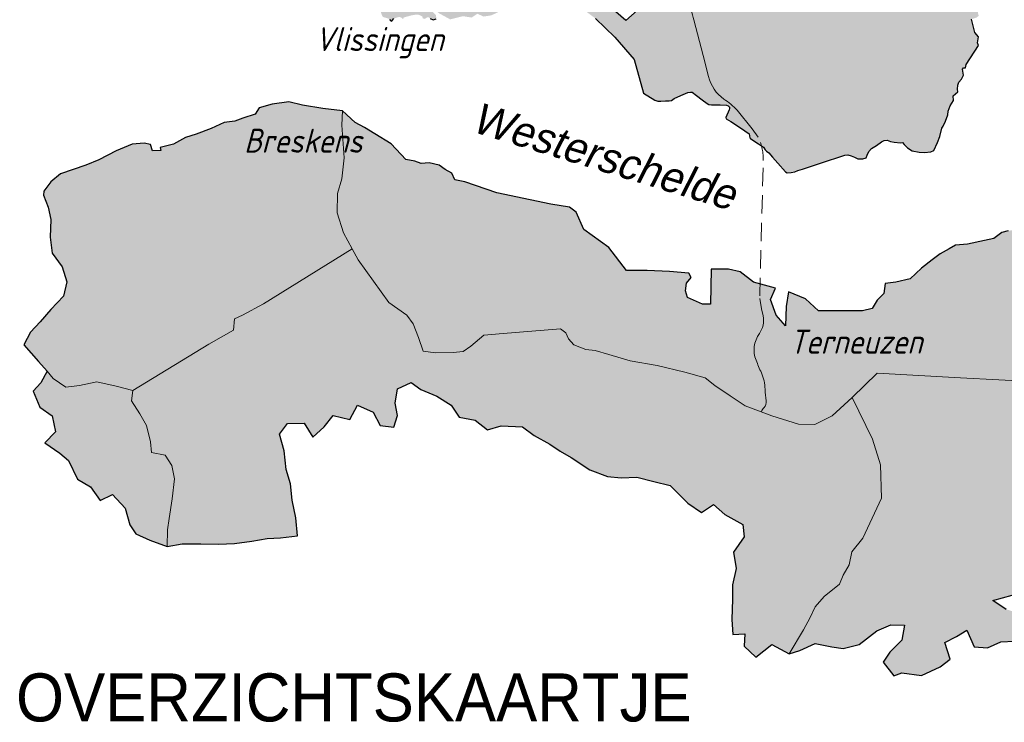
# Model space of a CAD drawing. Header units: metres. Extents: x 63663 to 67388, y 393975 to 407310.
# Tile 2 of 49: x 65756 to 65858, y 401158 to 401231. Entities that reach past the tile are written whole.
import ezdxf
from ezdxf.enums import TextEntityAlignment as Align

# ---------------------------------------------------------------- set-up
doc = ezdxf.new("R2010")
doc.units = ezdxf.units.M
doc.linetypes.add('DASHED', pattern=[19.05, 12.7, -6.35])
for name, color, linetype, lineweight in [('krtzld_omtrek', 6, 'Continuous', 25), ('krtzld_wegen', 1, 'Continuous', 15), ('sn-arcering_lgrijs', 9, 'Continuous', 20), ('Teksthoogte 5-0mm', 4, 'Continuous', 53), ('TL-2.5mm Tekst', 7, 'Continuous', 25), ('TL-3.5mm Tekst', 3, 'Continuous', 35), ('TL-5.0mm Tekst', 4, 'Continuous', 50)]:
    doc.layers.add(name, color=color, linetype=linetype, lineweight=lineweight)
doc.styles.add('plaatsnaam', font='isocp.shx', dxfattribs={"width": 0.96, "oblique": 20})
doc.styles.add('StagCAD', font='StagCAD.ttf')

# ---------------------------------------------------------------- blocks, each defined once
blk = doc.blocks.new('riviernaam')
at = {"layer": 'TL-5.0mm Tekst', "style": 'StagCAD', "oblique": 10}
blk.add_attdef('NAAM', (0, 0), '', height=4, dxfattribs=at)
blk = doc.blocks.new('TITEL')
at = {"layer": 'TL-2.5mm Tekst', "style": 'StagCAD', "width": 0.96}
blk.add_attdef('SCHAAL', (0, -5.89), '', height=2.5, dxfattribs=at)
at = {"layer": 'TL-5.0mm Tekst', "style": 'StagCAD', "width": 0.96}
blk.add_attdef('OMSCHRIJVING', (0, 0), '', height=5, dxfattribs=at)

msp = doc.modelspace()

# ---------------------------------------------------------------- hatches: boundary and pattern name
at = {"layer": 'sn-arcering_lgrijs'}
for points in [[(65907.638, 401228.807), (65908.637, 401226.569), (65909.694, 401216.619), (65909.353, 401216.349), (65909.151, 401216.672), (65908.9, 401216.864), (65908.439, 401217.104), (65906.359, 401218.089), (65905.688, 401218.312), (65905.337, 401218.35), (65904.95, 401218.277), (65904.794, 401218.262), (65904.662, 401218.334), (65904.622, 401218.588), (65904.348, 401219.117), (65904.014, 401219.842), (65903.926, 401219.97), (65903.295, 401220.331), (65903.101, 401220.339), (65901.838, 401220.174), (65901.377, 401220.042), (65900.246, 401219.183), (65900.052, 401219.121), (65899.725, 401219.067), (65899.057, 401219.355), (65898.816, 401219.359), (65898.547, 401219.267), (65898.296, 401219.052), (65897.734, 401218.45), (65897.312, 401218.074), (65896.935, 401218.023), (65896.396, 401217.729), (65896.286, 401217.568), (65896.18, 401217.227), (65896.114, 401217.164), (65895.788, 401217.123), (65895.287, 401217.054), (65893.368, 401217.399), (65892.919, 401217.491), (65892.691, 401217.578), (65892.227, 401218.088), (65892.06, 401218.205), (65891.612, 401218.312), (65890.581, 401218.519), (65889.96, 401218.669), (65889.375, 401219.061), (65889.243, 401219.368), (65889.007, 401219.656), (65888.823, 401219.767), (65888.505, 401219.832), (65887.243, 401220.032), (65886.481, 401220.487), (65885.644, 401220.976), (65885.164, 401221.083), (65884.042, 401221.249), (65883.365, 401221.258), (65883.018, 401221.183), (65882.396, 401220.707), (65882.274, 401220.791), (65881.613, 401221.472), (65881.563, 401221.643), (65881.421, 401221.838), (65881.205, 401221.919), (65880.443, 401222.195), (65880.142, 401222.368), (65879.607, 401222.427), (65879.481, 401222.513), (65879.087, 401222.86), (65877.939, 401223.995), (65877.695, 401224.224), (65877.839, 401224.707), (65877.626, 401224.992), (65876.917, 401225.961), (65877.03, 401226.064), (65877.158, 401226.237), (65877.227, 401226.44), (65877.271, 401226.547), (65877.615, 401226.839), (65877.609, 401226.913), (65877.532, 401226.951), (65876.838, 401227.198), (65876.153, 401227.43), (65875.513, 401227.672), (65875.284, 401227.706), (65874.773, 401227.747), (65874.688, 401227.844), (65874.744, 401228.139), (65874.773, 401228.393), (65874.744, 401228.55), (65874.773, 401228.697), (65874.811, 401228.901), (65874.995, 401229.624), (65875.093, 401229.944), (65875.007, 401230.283), (65874.629, 401230.132), (65874.468, 401229.944), (65874.293, 401229.411), (65873.845, 401228.709), (65873.108, 401229.158), (65872.416, 401229.503), (65871.739, 401229.838), (65871.509, 401229.938), (65871.591, 401229.861), (65870.046, 401229.863), (65869.908, 401230.822), (65869.695, 401231.198), (65869.478, 401231.352), (65868.725, 401231.804), (65868.456, 401232.333), (65867.973, 401232.939), (65867.356, 401233.443), (65866.735, 401233.722), (65866.171, 401234.427), (65865.983, 401235.135), (65865.582, 401235.649), (65865.165, 401235.675), (65865.043, 401236.03), (65864.542, 401236.367), (65862.19, 401234.552), (65860.162, 401234.527), (65858.13, 401233.066), (65857.271, 401232.531), (65855.811, 401233.368), (65855.57, 401233.368), (65855.351, 401233.229), (65855.322, 401232.97), (65855.416, 401232.826), (65855.557, 401232.694), (65855.771, 401231.766), (65855.545, 401231.603), (65855.005, 401231.421), (65855.35, 401230.045), (65855.739, 401229.603), (65855.645, 401228.96), (65855.764, 401228.684), (65854.46, 401226.728), (65854.381, 401226.368), (65854.184, 401226.362), (65854.09, 401226.224), (65854.178, 401225.6), (65853.965, 401225.189), (65853.708, 401224.87), (65853.601, 401224.571), (65853.566, 401224.161), (65853.595, 401223.885), (65853.118, 401223.443), (65853.137, 401222.964), (65852.805, 401222.408), (65852.579, 401221.873), (65852.544, 401221.474), (65852.31, 401220.832), (65852.074, 401220.302), (65851.921, 401220.107), (65851.733, 401219.23), (65851.482, 401218.613), (65851.1, 401217.781), (65850.776, 401217.644), (65850.136, 401217.575), (65849.572, 401217.593), (65848.839, 401217.747), (65848.362, 401218.042), (65848.034, 401218.383), (65847.846, 401218.59), (65847.639, 401218.565), (65846.977, 401218.647), (65846.607, 401218.691), (65846.266, 401218.858), (65845.936, 401218.797), (65845.667, 401218.659), (65845.153, 401218.295), (65844.623, 401217.963), (65844.335, 401217.656), (65844.178, 401217.265), (65844.059, 401217.011), (65843.721, 401216.904), (65843.203, 401216.904), (65842.862, 401217.083), (65842.517, 401217.221), (65842.162, 401217.315), (65842.147, 401217.309), (65841.84, 401217.296), (65841.422, 401217.158), (65839.727, 401216.578), (65837.457, 401215.825), (65836.974, 401215.675), (65836.632, 401215.55), (65836.269, 401215.478), (65835.861, 401215.449), (65835.68, 401215.547), (65834.881, 401216.452), (65834.316, 401217.077), (65833.93, 401217.522), (65833.696, 401217.685), (65833.573, 401217.836), (65833.385, 401218.108), (65832.881, 401218.446), (65832.185, 401218.926), (65832.037, 401219.01), (65831.978, 401219.102), (65831.886, 401219.484), (65830.993, 401220.139), (65829.999, 401220.77), (65829.495, 401221.067), (65829.458, 401221.183), (65829.823, 401222.001), (65829.868, 401222.132), (65829.836, 401222.268), (65829.729, 401222.406), (65829.545, 401222.49), (65828.89, 401222.512), (65827.965, 401222.534), (65827.692, 401222.563), (65827.523, 401222.672), (65827.021, 401223.054), (65826.426, 401223.503), (65825.962, 401223.823), (65825.79, 401223.85), (65825.527, 401223.785), (65825.037, 401223.606), (65824.495, 401223.367), (65824.1, 401223.177), (65823.965, 401223.061), (65823.828, 401222.976), (65823.577, 401222.945), (65823.201, 401222.929), (65822.699, 401222.897), (65822.413, 401222.885), (65822.081, 401222.995), (65820.919, 401223.737), (65819.953, 401227.246), (65817.934, 401229.541), (65815.918, 401231.493), (65813.241, 401233.499), (65812.787, 401233.511), (65812.273, 401232.958), (65812.047, 401233.12), (65812.612, 401233.904), (65813.981, 401235.869), (65815.138, 401235.568), (65817.721, 401233.574), (65816.994, 401233.095), (65819.063, 401231.28), (65820.248, 401232.34), (65818.445, 401234.055), (65818.662, 401234.659), (65818.286, 401235.064), (65817.477, 401234.659), (65815.301, 401236.299), (65818.338, 401238.217), (65818.875, 401237.409), (65819.655, 401237.612), (65819.442, 401238.192), (65819.897, 401239.148), (65819.197, 401239.753), (65818.311, 401239.753), (65818.15, 401240.662), (65817.665, 401241.672), (65816.455, 401240.941), (65817.276, 401239.277), (65817.034, 401239.11), (65816.618, 401238.481), (65815.567, 401237.938), (65815.245, 401237.584), (65814.116, 401236.972), (65813.981, 401237.271), (65813.665, 401237.358), (65812.852, 401236.997), (65812.969, 401236.759), (65812.8, 401236.652), (65812.489, 401237.315), (65811.878, 401237.02), (65812.382, 401236.011), (65812.166, 401235.917), (65811.918, 401235.831), (65811.648, 401236.443), (65811.391, 401236.393), (65810.865, 401236.631), (65810.399, 401236.543), (65810.066, 401236.5), (65809.724, 401236.568), (65809.671, 401236.302), (65809.596, 401236.098), (65809.489, 401235.979), (65808.781, 401235.506), (65808.765, 401235.422), (65809.02, 401234.828), (65809.558, 401234.772), (65810.85, 401234.061), (65811.044, 401233.333), (65810.915, 401233.308), (65810.75, 401233.969), (65810.207, 401234.286), (65809.565, 401234.619), (65808.966, 401234.715), (65808.367, 401234.274), (65807.985, 401234.634), (65807.279, 401234.136), (65806.363, 401233.455), (65806.311, 401232.546), (65806.016, 401232.27), (65805.088, 401231.829), (65804.279, 401231.703), (65803.634, 401231.992), (65803.032, 401231.599), (65802.129, 401231.741), (65800.796, 401231.411), (65799.668, 401232.03), (65799.103, 401232.471), (65798.982, 401234.69), (65798.499, 401234.653), (65798.581, 401232.483), (65799.022, 401232.155), (65799.333, 401231.842), (65799.358, 401231.449), (65799.022, 401231.367), (65798.731, 401231.503), (65798.543, 401231.635), (65798.395, 401231.609), (65798.248, 401231.509), (65798.085, 401231.453), (65797.943, 401231.534), (65797.904, 401231.71), (65797.603, 401231.869), (65797.298, 401231.913), (65796.8, 401231.831), (65795.981, 401231.609), (65795.929, 401231.49), (65795.866, 401231.447), (65795.741, 401231.59), (65795.496, 401231.666), (65794.938, 401231.509), (65794.775, 401231.279), (65794.74, 401231.239), (65794.558, 401231.34), (65794.512, 401231.44), (65794.361, 401231.493), (65793.847, 401231.653), (65793.753, 401231.722), (65793.671, 401231.919), (65793.502, 401232.439), (65793.474, 401232.496), (65793.411, 401232.546), (65793.041, 401232.857), (65792.74, 401233.142), (65792.508, 401233.399), (65792.426, 401233.572), (65792.418, 401233.685), (65792.368, 401233.747), (65792.154, 401234.019), (65791.916, 401234.251), (65791.716, 401234.377), (65791.603, 401234.433), (65791.164, 401234.289), (65790.825, 401234.195), (65790.778, 401234.258), (65790.744, 401234.343), (65790.637, 401234.518), (65790.531, 401234.678), (65790.418, 401234.835), (65790.368, 401234.901), (65790.289, 401234.954), (65790.123, 401234.985), (65790.017, 401234.939), (65789.9, 401234.991), (65789.835, 401235.179), (65789.64, 401235.384), (65789.433, 401235.622), (65789.371, 401235.666), (65789.289, 401235.691), (65789.17, 401235.754), (65789.02, 401235.86), (65788.813, 401236.042), (65788.395, 401236.358), (65787.778, 401236.844), (65787.628, 401236.9), (65787.571, 401236.997), (65787.497, 401237.095), (65787.204, 401237.367), (65787.151, 401237.352), (65787.114, 401237.402), (65786.8, 401237.75), (65786.552, 401238.044), (65786.368, 401238.302), (65786.013, 401238.807), (65786.004, 401238.941), (65785.641, 401239.386), (65785.304, 401239.969), (65784.928, 401240.531), (65784.606, 401240.894), (65784.587, 401241.154), (65784.54, 401241.418), (65784.117, 401242.308), (65784.107, 401242.508), (65784.217, 401243.17), (65784.23, 401243.749), (65784.023, 401244.299), (65783.747, 401244.609), (65783.631, 401244.753), (65783.536, 401244.915), (65783.045, 401245.649), (65782.978, 401245.716), (65782.966, 401245.854), (65782.919, 401245.935), (65782.851, 401245.979), (65782.612, 401245.981), (65782.502, 401246.019), (65782.387, 401246.232), (65782.023, 401246.715), (65781.8, 401247.003), (65781.531, 401247.304), (65781.321, 401247.574), (65780.929, 401247.793), (65780.659, 401247.981), (65780.232, 401248.119), (65779.841, 401248.226), (65779.59, 401248.292), (65779.239, 401248.412), (65778.87, 401248.6), (65778.6, 401248.788), (65778.349, 401249.041), (65777.911, 401249.367), (65777.453, 401249.678), (65777.064, 401250.092), (65776.646, 401250.408), (65776.155, 401250.681), (65775.678, 401251.063), (65775.108, 401251.509), (65774.903, 401251.697), (65774.634, 401251.894), (65774.356, 401252.217), (65774.124, 401252.395), (65773.906, 401252.652), (65773.806, 401252.713), (65773.624, 401252.984), (65773.447, 401253.216), (65773.292, 401253.415), (65773.296, 401253.477), (65773.095, 401253.712), (65773.098, 401253.787), (65772.982, 401253.954), (65772.897, 401254.195), (65772.726, 401254.43), (65772.393, 401254.752), (65772.199, 401254.821), (65771.961, 401254.97), (65771.785, 401255.001), (65771.756, 401254.947), (65771.518, 401255.066), (65771.534, 401255.204), (65771.606, 401255.239), (65771.716, 401255.254), (65771.704, 401255.327), (65771.691, 401255.408), (65771.631, 401255.568), (65771.493, 401255.741), (65771.443, 401255.872), (65771.386, 401256.01), (65771.305, 401256.125), (65771.233, 401256.163), (65771.154, 401256.16), (65771.077, 401256.123), (65771.06, 401256.073), (65771.077, 401256.067), (65771.089, 401256.044), (65771.06, 401256.013), (65770.941, 401256.031), (65770.663, 401256.226), (65770.596, 401256.574), (65770.612, 401256.991), (65770.669, 401257.63), (65770.926, 401258.856), (65771.06, 401259.53), (65771.152, 401259.972), (65771.242, 401260.298), (65771.472, 401260.612), (65771.678, 401260.821), (65772.274, 401261.195), (65773.167, 401261.699), (65773.806, 401262.098), (65774.143, 401262.329), (65774.437, 401262.436), (65775.333, 401262.787), (65775.697, 401262.963), (65776.117, 401263.239), (65776.465, 401263.471), (65776.832, 401263.749), (65777.057, 401263.931), (65777.653, 401264.392), (65778.145, 401264.737), (65778.55, 401265.016), (65779.148, 401265.383), (65779.346, 401265.565), (65779.559, 401265.73), (65780.08, 401266.119), (65780.568, 401266.474), (65780.979, 401266.762), (65781.854, 401267.341), (65782.452, 401267.602), (65782.687, 401267.728), (65783.405, 401268.106), (65783.998, 401268.395), (65785.383, 401269.172), (65786.054, 401269.53), (65786.681, 401269.885), (65787.145, 401270.25), (65787.785, 401270.426), (65788.22, 401270.702), (65788.844, 401271.094), (65789.429, 401271.435), (65789.718, 401271.717), (65790.029, 401271.972), (65790.312, 401272.148), (65790.809, 401272.438), (65791.609, 401272.765), (65791.781, 401272.906), (65792.214, 401273.176), (65793.517, 401273.567), (65794.687, 401274.047), (65795.868, 401274.348), (65796.838, 401274.423), (65797.59, 401274.323), (65799.822, 401274.153), (65801.141, 401273.978), (65802.263, 401273.598), (65803.11, 401273.1), (65804.166, 401272.326), (65804.319, 401271.226), (65804.449, 401271), (65804.825, 401270.674), (65804.687, 401270.21), (65804.48, 401269.767), (65804.386, 401269.17), (65804.468, 401268.821), (65804.762, 401268.844), (65805.076, 401268.213), (65805.734, 401267.37), (65806.351, 401266.812), (65806.687, 401266.348), (65806.486, 401265.552), (65807.517, 401264.932), (65808.324, 401264.399), (65809.176, 401263.847), (65809.621, 401263.655), (65810.088, 401262.8), (65810.267, 401262.323), (65810.758, 401262.198), (65811.818, 401261.968), (65812.25, 401261.279), (65812.319, 401260.75), (65812.47, 401260.399), (65812.637, 401260.326), (65812.981, 401259.398), (65813.04, 401258.812), (65813.377, 401257.327), (65813.872, 401256.255), (65814.191, 401255.521), (65814.411, 401255.126), (65814.242, 401254.953), (65814.43, 401254.706), (65814.577, 401254.727), (65814.351, 401254.073), (65814.574, 401254.073), (65814.834, 401253.885), (65816.461, 401252.035), (65816.649, 401251.81), (65816.912, 401251.699), (65817.05, 401251.553), (65816.871, 401251.001), (65817.207, 401250.765), (65817.573, 401250.048), (65818.16, 401250.035), (65818.298, 401250.273), (65818.288, 401250.54), (65817.636, 401251.139), (65820.269, 401251.474), (65820.617, 401251.308), (65820.764, 401251.709), (65819.684, 401251.994), (65818.486, 401251.818), (65818.35, 401252.067), (65818.549, 401252.242), (65819.451, 401252.821), (65820.595, 401253.866), (65820.994, 401253.86), (65821.523, 401253.505), (65821.652, 401253.634), (65821.238, 401254.044), (65821.941, 401254.126), (65822.041, 401254.261), (65822.05, 401254.696), (65821.897, 401254.809), (65821.755, 401255.521), (65822.104, 401256.298), (65823.699, 401257.039), (65824.492, 401257.981), (65824.658, 401258.148), (65826.944, 401259.195), (65828.254, 401259.239), (65830.68, 401259.289), (65832.576, 401258.975), (65833.316, 401258.85), (65833.987, 401259.076), (65834.808, 401259.139), (65835.466, 401259.935), (65836.852, 401260.489), (65837.257, 401260.354), (65837.739, 401260.161), (65838.11, 401260.229), (65838.298, 401260.74), (65838.344, 401260.828), (65838.996, 401260.896), (65839.802, 401260.84), (65840.16, 401260.79), (65840.683, 401260.545), (65841.094, 401260.242), (65841.363, 401259.843), (65841.391, 401259.36), (65841.416, 401259.107), (65841.946, 401258.894), (65842.373, 401258.602), (65842.567, 401258.301), (65843.93, 401258.123), (65844.827, 401257.997), (65844.905, 401257.897), (65845.257, 401258.004), (65845.873, 401258.157), (65845.658, 401259.311), (65846.072, 401259.348), (65846.224, 401258.307), (65846.686, 401258.445), (65846.632, 401258.602), (65846.817, 401258.614), (65846.842, 401258.395), (65847.09, 401258.445), (65848.093, 401258.74), (65848.216, 401258.85), (65848.717, 401259.001), (65849.585, 401259), (65850.479, 401258.539), (65851.864, 401258.483), (65852.043, 401258.52), (65852.118, 401259.132), (65852.475, 401259.164), (65853.125, 401259.132), (65853.67, 401259.565), (65853.817, 401259.628), (65854.112, 401259.705), (65854.205, 401259.703), (65855.144, 401259.235), (65855.563, 401259.189), (65856.212, 401259.103), (65856.262, 401259.126), (65856.303, 401259.16), (65856.337, 401259.283), (65856.397, 401259.26), (65856.406, 401259.195), (65856.579, 401259.072), (65856.645, 401258.988), (65856.705, 401258.821), (65856.858, 401258.556), (65856.955, 401258.213), (65857.087, 401258.048), (65857.202, 401257.825), (65857.206, 401257.636), (65857.127, 401257.483), (65856.554, 401257.44), (65856.504, 401257.389), (65856.516, 401257.276), (65856.836, 401257.27), (65857.51, 401256.035), (65858.924, 401253.923), (65860.644, 401254.85), (65860.789, 401254.925), (65861.87, 401255.041), (65862.5, 401254.972), (65863.1, 401254.915), (65863.513, 401254.797), (65865.638, 401253.956), (65866.046, 401253.866), (65867.018, 401253.459), (65867.334, 401253.508), (65867.428, 401253.461), (65867.917, 401253.084), (65867.992, 401252.925), (65868.416, 401252.74), (65868.638, 401252.825), (65868.763, 401252.8), (65869.083, 401252.474), (65869.607, 401252.6), (65869.695, 401252.694), (65869.795, 401252.69), (65869.808, 401252.186), (65869.601, 401251.906), (65869.582, 401251.101), (65869.795, 401250.759), (65869.964, 401250.771), (65869.971, 401251.768), (65870.084, 401251.755), (65870.083, 401251.047), (65870.305, 401251.041), (65870.312, 401251.849), (65870.259, 401252.1), (65870.071, 401252.412), (65869.964, 401252.486), (65869.965, 401252.593), (65870.059, 401252.65), (65870.152, 401252.618), (65870.393, 401252.28), (65870.735, 401252.217), (65871.451, 401251.693), (65871.544, 401252.142), (65871.67, 401252.075), (65872.159, 401251.86), (65872.199, 401251.872), (65872.222, 401251.829), (65872.228, 401251.753), (65872.259, 401251.637), (65872.397, 401251.37), (65872.593, 401250.844), (65872.826, 401250.041), (65873.434, 401249.843), (65873.503, 401249.599), (65874.469, 401248.894), (65874.958, 401248.531), (65875.676, 401248.151), (65875.889, 401247.981), (65876.625, 401247.17), (65877.434, 401247.16), (65877.62, 401247.21), (65877.883, 401247.452), (65878.058, 401247.44), (65878.437, 401247.317), (65878.83, 401246.844), (65879.068, 401246.464), (65879.152, 401246.318), (65879.087, 401246.257), (65878.923, 401246.17), (65878.697, 401246.276), (65878.707, 401246.646), (65878.365, 401247.114), (65878.309, 401247.054), (65878.481, 401246.612), (65878.447, 401246.123), (65878.776, 401246.05), (65878.974, 401245.897), (65879.143, 401245.69), (65879.055, 401245.565), (65878.961, 401245.628), (65879.055, 401245.691), (65878.807, 401245.929), (65878.481, 401245.982), (65878.481, 401245.662), (65878.754, 401245.396), (65878.65, 401245.302), (65878.606, 401245.361), (65878.628, 401245.411), (65878.317, 401245.662), (65878.046, 401245.195), (65878.224, 401245.327), (65878.503, 401244.944), (65878.607, 401244.42), (65878.387, 401244.376), (65878.39, 401244.32), (65878.604, 401244.257), (65878.518, 401243.985), (65878.625, 401243.894), (65878.725, 401243.891), (65878.863, 401243.775), (65879.049, 401243.555), (65879.195, 401243.261), (65879.281, 401242.828), (65879.252, 401242.458), (65879.145, 401242.107), (65879.043, 401241.856), (65878.804, 401241.628), (65878.876, 401241.543), (65878.873, 401241.49), (65878.75, 401241.396), (65878.572, 401241.308), (65878.861, 401240.863), (65879.024, 401240.368), (65879.249, 401239.568), (65879.302, 401239.484), (65879.66, 401239.277), (65879.985, 401238.91), (65881.901, 401235.95), (65882.666, 401234.888), (65883.5, 401234.782), (65883.957, 401233.844), (65885.017, 401231.449), (65886.581, 401230.966), (65887.419, 401230.364), (65888.66, 401229.549), (65890.317, 401228.421), (65890.763, 401228.471), (65891.013, 401228.559), (65891.193, 401228.496), (65891.324, 401228.268), (65891.581, 401227.942), (65891.933, 401227.152), (65892.76, 401226.916), (65893.337, 401226.7), (65893.958, 401226.277), (65896.447, 401228.283), (65899.299, 401229.449), (65899.766, 401229.628), (65903.042, 401227.756), (65903.775, 401229.027), (65904.762, 401228.475), (65906.261, 401227.443), (65906.578, 401227.399), (65906.854, 401227.703)], [(65823.596, 401205.165), (65821.301, 401205.271), (65819.132, 401205.293), (65817.314, 401207.66), (65814.712, 401209.556), (65813.906, 401211.356), (65813.197, 401211.888), (65811.279, 401212.195), (65809.132, 401212.622), (65805.649, 401213.355), (65802.317, 401214.519), (65801.283, 401214.707), (65800.978, 401215.393), (65800.273, 401215.773), (65799.64, 401216.246), (65798.606, 401216.484), (65797.772, 401216.412), (65797.116, 401216.672), (65796.207, 401216.814), (65794.669, 401218.471), (65792.976, 401219.515), (65791.891, 401220.176), (65790.907, 401220.675), (65789.618, 401221.881), (65787.574, 401222.142), (65785.452, 401222.475), (65784.013, 401222.829), (65782.274, 401222.594), (65780.932, 401222.189), (65780.531, 401221.55), (65779.242, 401221.148), (65778.408, 401220.816), (65777.299, 401220.676), (65775.96, 401220.057), (65774.383, 401219.478), (65773.271, 401219.123), (65772.011, 401218.437), (65770.647, 401218.082), (65770.697, 401217.773), (65769.838, 401217.725), (65769.635, 401218.39), (65768.979, 401218.531), (65767.741, 401218.412), (65766.076, 401217.725), (65764.258, 401216.779), (65762.895, 401216.233), (65760.268, 401215.334), (65759.259, 401214.506), (65758.553, 401213.534), (65758.503, 401213.134), (65758.983, 401211.855), (65759.259, 401210.576), (65759.208, 401208.751), (65759.412, 401207.092), (65760.446, 401205.648), (65760.951, 401204.108), (65760.596, 401202.616), (65759.259, 401201.222), (65758.174, 401199.942), (65757.165, 401198.852), (65756.456, 401197.55), (65757.998, 401195.799), (65758.883, 401194.802), (65758.224, 401193.594), (65757.441, 401192.72), (65758.124, 401191.061), (65759.412, 401190.162), (65759.767, 401188.5), (65758.653, 401187.366), (65760.193, 401186.275), (65761.102, 401185.517), (65762.036, 401183.575), (65763.399, 401182.77), (65764.387, 401181.35), (65765.672, 401181.964), (65766.985, 401180.545), (65767.49, 401178.839), (65768.095, 401177.893), (65769.559, 401177.229), (65771.353, 401176.566), (65772.92, 401176.848), (65774.888, 401176.848), (65776.706, 401176.827), (65778.371, 401176.874), (65780.188, 401177.109), (65781.753, 401177.394), (65783.141, 401177.467), (65784.909, 401177.68), (65784.734, 401179.55), (65784.355, 401181.397), (65784.205, 401183.103), (65783.75, 401184.595), (65783.521, 401186.513), (65783.041, 401188.24), (65783.875, 401189.378), (65785.618, 401189.4), (65786.525, 401187.958), (65787.687, 401189.021), (65788.646, 401190.183), (65790.364, 401189.78), (65791.17, 401191.272), (65792.788, 401190.538), (65793.521, 401189.141), (65794.957, 401188.999), (65795.314, 401190.206), (65795.085, 401191.485), (65795.339, 401192.977), (65796.75, 401193.642), (65797.76, 401192.908), (65799.402, 401192.219), (65800.915, 401191.272), (65801.749, 401190.018), (65803.415, 401189.711), (65804.677, 401188.701), (65806.117, 401189.105), (65808.313, 401189.034), (65809.552, 401188.112), (65811.166, 401187.212), (65812.25, 401186.476), (65813.389, 401185.814), (65815.333, 401184.535), (65817.15, 401183.849), (65818.589, 401183.705), (65820.204, 401183.776), (65821.972, 401183.329), (65823.69, 401182.902), (65825.52, 401181.065), (65826.931, 401180.094), (65828.194, 401180.924), (65829.382, 401179.905), (65831.251, 401178.865), (65831.376, 401177.56), (65830.266, 401175.996), (65830.542, 401174.269), (65830.166, 401172.564), (65830.166, 401171.072), (65830.091, 401168.986), (65830.191, 401167.4), (65831.451, 401167.495), (65831.376, 401166.19), (65832.588, 401165.056), (65834.254, 401166.357), (65836.072, 401165.388), (65837.156, 401165.743), (65838.749, 401166.476), (65840.491, 401166.121), (65841.676, 401165.956), (65843.344, 401166.382), (65845.162, 401167.78), (65846.626, 401168.42), (65848.04, 401168.394), (65847.76, 401166.83), (65846.523, 401165.576), (65845.817, 401164.535), (65846.952, 401163.112), (65847.761, 401163.419), (65849.833, 401163.162), (65851.752, 401164.037), (65852.786, 401164.842), (65852.253, 401166.596), (65853.466, 401167.21), (65854.525, 401167.849), (65855.309, 401166.144), (65856.673, 401166.025), (65858.061, 401166.667), (65859.501, 401166.736), (65860.738, 401168.535), (65861.748, 401169.08), (65858.642, 401170.027), (65857.227, 401170.953), (65859.25, 401171.498), (65861.748, 401171.331), (65863.212, 401169.695), (65864.071, 401171.047), (65865.634, 401172.043), (65866.669, 401172.871), (65868.287, 401173.889), (65870.886, 401174.052), (65872.629, 401174.077), (65873.917, 401174.222), (65875.126, 401173.699), (65876.591, 401173.983), (65878.083, 401174.717), (65879.546, 401176.068), (65880.807, 401176.683), (65882.246, 401177.795), (65883.283, 401178.579), (65885.126, 401179.927), (65886.741, 401180.708), (65887.801, 401181.705), (65889.393, 401182.558), (65894.227, 401186.024), (65896.146, 401187.66), (65897.484, 401189.199), (65898.722, 401190.62), (65905.007, 401198.482), (65908.609, 401202.845), (65907.245, 401204.055), (65906.893, 401204.272), (65906.43, 401204.368), (65905.975, 401204.225), (65903.204, 401201.441), (65900.732, 401199.668), (65897.655, 401197.941), (65893.971, 401197.895), (65891.684, 401199.343), (65890.346, 401200.835), (65888.957, 401202.848), (65887.293, 401204.86), (65885.27, 401206.281), (65883.024, 401208.033), (65876.562, 401208.603), (65875.569, 401210.149), (65874.585, 401212.208), (65873.751, 401213.889), (65873.271, 401216.565), (65872.236, 401216.779), (65871.707, 401218.245), (65870.215, 401218.91), (65868.804, 401219.123), (65867.441, 401219.478), (65866.607, 401220.214), (65864.46, 401220.214), (65863.275, 401220.023), (65861.936, 401218.036), (65862.086, 401215.121), (65862.341, 401214.293), (65861.407, 401213.18), (65861.407, 401212.043), (65861.052, 401211.261), (65860.901, 401210.482), (65860.573, 401208.729), (65860.017, 401208.891), (65859.714, 401209.535), (65858.83, 401209.415), (65858.174, 401209.224), (65857.34, 401208.609), (65856.381, 401208.396), (65854.588, 401208.039), (65853.366, 401207.923), (65852.707, 401207.544), (65851.773, 401207.023), (65850.943, 401206.384), (65849.829, 401205.531), (65848.642, 401204.419), (65847.152, 401204.061), (65846.043, 401203.92), (65845.892, 401202.879), (65845.213, 401202.189), (65844.705, 401201.337), (65843.67, 401201.078), (65839.1, 401201.077), (65837.765, 401202.333), (65835.972, 401203.067), (65835.742, 401201.554), (65835.692, 401199.516), (65834.708, 401200.651), (65834.128, 401202.262), (65834.632, 401203.447), (65832.361, 401204.062), (65830.971, 401205.127), (65829.733, 401205.412), (65827.943, 401205.412), (65827.89, 401201.763), (65827.031, 401201.788), (65825.492, 401202.475), (65825.291, 401203.161), (65825.391, 401203.967), (65825.872, 401204.559), (65825.621, 401205.008)]]:
    msp.add_hatch(color=256, dxfattribs=at).paths.add_polyline_path(points)

# ---------------------------------------------------------------- linework, layer by layer
at = {"layer": 'krtzld_omtrek'}
for points in [[(65820.248, 401232.34), (65819.063, 401231.28), (65816.994, 401233.095)], [(65794.512, 401231.44), (65794.558, 401231.34), (65794.74, 401231.239), (65794.775, 401231.279), (65794.938, 401231.509)], [(65798.731, 401231.503), (65799.022, 401231.367), (65799.358, 401231.449)], [(65815.918, 401231.493), (65817.934, 401229.541), (65819.953, 401227.246), (65820.919, 401223.737), (65822.081, 401222.995), (65822.413, 401222.885), (65822.699, 401222.897), (65823.201, 401222.929), (65823.577, 401222.945), (65823.828, 401222.976), (65823.965, 401223.061), (65824.1, 401223.177), (65824.495, 401223.367), (65825.037, 401223.606), (65825.527, 401223.785), (65825.79, 401223.85), (65825.962, 401223.823), (65826.426, 401223.503), (65827.021, 401223.054), (65827.523, 401222.672), (65827.692, 401222.563), (65827.965, 401222.534), (65828.89, 401222.512), (65829.545, 401222.49), (65829.729, 401222.406), (65829.836, 401222.268), (65829.868, 401222.132), (65829.823, 401222.001), (65829.458, 401221.183), (65829.495, 401221.067), (65829.999, 401220.77), (65830.993, 401220.139), (65831.886, 401219.484), (65831.978, 401219.102), (65832.037, 401219.01), (65832.185, 401218.926), (65832.881, 401218.446), (65833.385, 401218.108), (65833.573, 401217.836), (65833.696, 401217.685), (65833.93, 401217.522), (65834.316, 401217.077), (65834.881, 401216.452), (65835.68, 401215.547), (65835.861, 401215.449), (65836.269, 401215.478), (65836.632, 401215.55), (65836.974, 401215.675), (65837.457, 401215.825), (65839.727, 401216.578), (65841.422, 401217.158), (65841.84, 401217.296), (65842.147, 401217.309), (65842.162, 401217.315), (65842.517, 401217.221), (65842.862, 401217.083), (65843.203, 401216.904), (65843.721, 401216.904), (65844.059, 401217.011), (65844.178, 401217.265), (65844.335, 401217.656), (65844.623, 401217.963), (65845.153, 401218.295), (65845.667, 401218.659), (65845.936, 401218.797), (65846.266, 401218.858), (65846.607, 401218.691), (65846.977, 401218.647), (65847.639, 401218.565), (65847.846, 401218.59), (65848.034, 401218.383), (65848.362, 401218.042), (65848.839, 401217.747), (65849.572, 401217.593), (65850.136, 401217.575), (65850.776, 401217.644), (65851.1, 401217.781), (65851.482, 401218.613), (65851.733, 401219.23), (65851.921, 401220.107), (65852.074, 401220.302), (65852.31, 401220.832), (65852.544, 401221.474), (65852.579, 401221.873), (65852.805, 401222.408), (65853.137, 401222.964), (65853.118, 401223.443), (65853.595, 401223.885), (65853.566, 401224.161), (65853.601, 401224.571), (65853.708, 401224.87), (65853.965, 401225.189), (65854.178, 401225.6), (65854.09, 401226.224), (65854.184, 401226.362), (65854.381, 401226.368), (65854.46, 401226.728), (65855.764, 401228.684), (65855.645, 401228.96), (65855.739, 401229.603), (65855.35, 401230.045), (65855.005, 401231.421)], [(65858.83, 401209.415), (65858.174, 401209.224), (65857.34, 401208.609), (65856.381, 401208.396), (65854.588, 401208.039), (65853.366, 401207.923), (65852.707, 401207.544), (65851.773, 401207.023), (65850.943, 401206.384), (65849.829, 401205.531), (65848.642, 401204.419), (65847.152, 401204.061), (65846.043, 401203.92), (65845.892, 401202.879), (65845.213, 401202.189), (65844.705, 401201.337), (65843.67, 401201.078), (65839.1, 401201.077), (65837.765, 401202.333), (65835.972, 401203.067), (65835.742, 401201.554), (65835.692, 401199.516), (65834.708, 401200.651), (65834.128, 401202.262), (65834.632, 401203.447), (65832.361, 401204.062), (65830.971, 401205.127), (65829.733, 401205.412), (65827.943, 401205.412), (65827.89, 401201.763), (65827.031, 401201.788), (65825.492, 401202.475), (65825.291, 401203.161), (65825.391, 401203.967), (65825.872, 401204.559), (65825.621, 401205.008), (65823.596, 401205.165), (65821.301, 401205.271), (65819.132, 401205.293), (65817.314, 401207.66), (65814.712, 401209.556), (65813.906, 401211.356), (65813.197, 401211.888), (65811.279, 401212.195), (65809.132, 401212.622), (65805.649, 401213.355), (65802.317, 401214.519), (65801.283, 401214.707), (65800.978, 401215.393), (65800.273, 401215.773), (65799.64, 401216.246), (65798.606, 401216.484), (65797.772, 401216.412), (65797.116, 401216.672), (65796.207, 401216.814), (65794.669, 401218.471), (65792.976, 401219.515), (65791.891, 401220.176), (65790.907, 401220.675), (65789.618, 401221.881), (65787.574, 401222.142), (65785.452, 401222.475), (65784.013, 401222.829), (65782.274, 401222.594), (65780.932, 401222.189), (65780.531, 401221.55), (65779.242, 401221.148), (65778.408, 401220.816), (65777.299, 401220.676), (65775.96, 401220.057), (65774.383, 401219.478), (65773.271, 401219.123), (65772.011, 401218.437), (65770.647, 401218.082), (65770.697, 401217.773), (65769.838, 401217.725), (65769.635, 401218.39), (65768.979, 401218.531), (65767.741, 401218.412), (65766.076, 401217.725), (65764.258, 401216.779), (65762.895, 401216.233), (65760.268, 401215.334), (65759.259, 401214.506), (65758.553, 401213.534), (65758.503, 401213.134), (65758.983, 401211.855), (65759.259, 401210.576), (65759.208, 401208.751), (65759.412, 401207.092), (65760.446, 401205.648), (65760.951, 401204.108), (65760.596, 401202.616), (65759.259, 401201.222), (65758.174, 401199.942), (65757.165, 401198.852), (65756.456, 401197.55), (65757.998, 401195.799), (65758.883, 401194.802), (65758.224, 401193.594), (65757.441, 401192.72), (65758.124, 401191.061), (65759.412, 401190.162), (65759.767, 401188.5), (65758.653, 401187.366), (65760.193, 401186.275), (65761.102, 401185.517), (65762.036, 401183.575), (65763.399, 401182.77), (65764.387, 401181.35), (65765.672, 401181.964), (65766.985, 401180.545), (65767.49, 401178.839), (65768.095, 401177.893), (65769.559, 401177.229), (65771.353, 401176.566), (65772.92, 401176.848), (65774.888, 401176.848), (65776.706, 401176.827), (65778.371, 401176.874), (65780.188, 401177.109), (65781.753, 401177.394), (65783.141, 401177.467), (65784.909, 401177.68), (65784.734, 401179.55), (65784.355, 401181.397), (65784.205, 401183.103), (65783.75, 401184.595), (65783.521, 401186.513), (65783.041, 401188.24), (65783.875, 401189.378), (65785.618, 401189.4), (65786.525, 401187.958), (65787.687, 401189.021), (65788.646, 401190.183), (65790.364, 401189.78), (65791.17, 401191.272), (65792.788, 401190.538), (65793.521, 401189.141), (65794.957, 401188.999), (65795.314, 401190.206), (65795.085, 401191.485), (65795.339, 401192.977), (65796.75, 401193.642), (65797.76, 401192.908), (65799.402, 401192.219), (65800.915, 401191.272), (65801.749, 401190.018), (65803.415, 401189.711), (65804.677, 401188.701), (65806.117, 401189.105), (65808.313, 401189.034), (65809.552, 401188.112), (65811.166, 401187.212), (65812.25, 401186.476), (65813.389, 401185.814), (65815.333, 401184.535), (65817.15, 401183.849), (65818.589, 401183.705), (65820.204, 401183.776), (65821.972, 401183.329), (65823.69, 401182.902), (65825.52, 401181.065), (65826.931, 401180.094), (65828.194, 401180.924), (65829.382, 401179.905), (65831.251, 401178.865), (65831.376, 401177.56), (65830.266, 401175.996), (65830.542, 401174.269), (65830.166, 401172.564), (65830.166, 401171.072), (65830.091, 401168.986), (65830.191, 401167.4), (65831.451, 401167.495), (65831.376, 401166.19), (65832.588, 401165.056), (65834.254, 401166.357), (65836.072, 401165.388), (65837.156, 401165.743), (65838.749, 401166.476), (65840.491, 401166.121), (65841.676, 401165.956), (65843.344, 401166.382), (65845.162, 401167.78), (65846.626, 401168.42), (65848.04, 401168.394), (65847.76, 401166.83), (65846.523, 401165.576), (65845.817, 401164.535), (65846.952, 401163.112), (65847.761, 401163.419), (65849.833, 401163.162), (65851.752, 401164.037), (65852.786, 401164.842), (65852.253, 401166.596), (65853.466, 401167.21), (65854.525, 401167.849), (65855.309, 401166.144), (65856.673, 401166.025), (65858.061, 401166.667), (65859.501, 401166.736)], [(65858.642, 401170.027), (65857.227, 401170.953), (65859.25, 401171.498)]]:
    msp.add_lwpolyline(points, dxfattribs=at)
at = {"layer": 'krtzld_wegen'}
for points in [[(65805.458, 401241.624), (65807.082, 401240.029, 0.3191071), (65810.983, 401239.405, 0.0442137), (65815.51, 401242.165, -0.467058), (65820.868, 401240.866, 0.0129803), (65822.634, 401237.513, -0.0054898), (65823.663, 401235.63, 0.0816283), (65824.594, 401234.409, -0.0822579), (65825.449, 401233.285, -0.0691651), (65826.144, 401231.371), (65827.102, 401227.638), (65827.661, 401225.455, 0.1790651), (65829.279, 401223.115, -0.0406596), (65830.652, 401221.975), (65832.192, 401220.014), (65832.82, 401219.169)], [(65833.005, 401202.362), (65833.183, 401201.29), (65833.339, 401200.552, -0.2105229), (65832.956, 401198.721, 0.2544893), (65832.614, 401195.956, 0.0100662), (65833.167, 401194.633, -0.0988279), (65833.546, 401192.926, 0.0366406), (65833.66, 401191.731, -0.2303212), (65833.452, 401191.019, 0.0528546), (65833.147, 401190.589, 1.4853604)]]:
    msp.add_lwpolyline(points, format="xyb", dxfattribs=at)
for points in [[(65861.848, 401193.692), (65853.871, 401194.118), (65845.213, 401194.616), (65842.611, 401192.081), (65840.538, 401190.177), (65838.723, 401189.278), (65837.044, 401189.284), (65834.242, 401190.179), (65831.469, 401191.218), (65829.91, 401192.228), (65828.321, 401193.325), (65827.31, 401194.105), (65825.202, 401194.711), (65822.343, 401195.404), (65819.512, 401195.895), (65817.289, 401196.559), (65815.874, 401196.952), (65814.915, 401197.071), (65813.678, 401197.544), (65813.097, 401198.158), (65812.844, 401198.798), (65812.263, 401199.224), (65806.305, 401198.726), (65804.286, 401198.538), (65802.947, 401197.4), (65802.142, 401196.858), (65801.107, 401196.739), (65799.289, 401196.714), (65798, 401196.905), (65797.521, 401198.325), (65796.963, 401199.723), (65796.307, 401200.622), (65794.414, 401201.97), (65791.233, 401206.377), (65790.602, 401207.537), (65789.693, 401209.217), (65789.038, 401211.28), (65789.089, 401213.293), (65789.543, 401214.832), (65789.793, 401217.01), (65789.53, 401220.409), (65789.618, 401221.881)], [(65790.602, 401207.537), (65781.386, 401201.807), (65779.191, 401200.622), (65778.383, 401200.244), (65778.283, 401199.084), (65775.706, 401197.613), (65767.804, 401192.808)], [(65758.883, 401194.802), (65759.5, 401194.062), (65760.835, 401193.161), (65762.249, 401193.328), (65764.067, 401193.707), (65766.061, 401193.256), (65767.804, 401192.808), (65767.653, 401191.717), (65768.537, 401190.369), (65769.217, 401189.159), (65769.622, 401187.454), (65769.723, 401186.341), (65771.164, 401186.058), (65771.869, 401184.992), (65772.149, 401183.62), (65771.894, 401181.535), (65771.565, 401179.473), (65771.415, 401178.313), (65771.353, 401176.566)], [(65842.611, 401192.081), (65844.707, 401187.749), (65845.541, 401185.049), (65845.667, 401181.6), (65843.723, 401177.435), (65842.586, 401176.014), (65842.285, 401174.664), (65841.677, 401173.598), (65841.275, 401172.652), (65839.708, 401171.373), (65838.749, 401170.282), (65838.244, 401169.168), (65837.564, 401167.914), (65836.072, 401165.388)]]:
    msp.add_lwpolyline(points, dxfattribs=at)
at = {"layer": 'krtzld_wegen', "linetype": 'DASHED', "ltscale": 0.15}
msp.add_lwpolyline([(65833.008, 401202.63), (65833.357, 401216.716, 0.1115709), (65832.886, 401219.067, -6.4595134)], format="xyb", dxfattribs=at)

# ---------------------------------------------------------------- block references
at = {"layer": 'Teksthoogte 5-0mm'}
ref = msp.add_blockref('TITEL', (65755.652, 401158.366), dxfattribs=at)
ref.add_attrib('OMSCHRIJVING', '%%uOVERZICHTSKAARTJE', (65755.652, 401158.366), dxfattribs={"layer": 'TL-5.0mm Tekst', "height": 5, "style": 'StagCAD', "width": 0.96})
at = {"layer": 'TL-5.0mm Tekst', "xscale": 0.8000000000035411, "yscale": 0.8000000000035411, "zscale": 0.8000000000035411, "rotation": 342.996070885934}
msp.add_blockref('riviernaam', (65802.868, 401219.784), dxfattribs=at).add_auto_attribs({'NAAM': 'Westerschelde'})

# ---------------------------------------------------------------- texts
at = {"layer": 'TL-3.5mm Tekst', "style": 'plaatsnaam', "oblique": 15, "width": 0.96}
for s, p in [('Vlissingen', (65786.745, 401228.106)), ('Breskens', (65779.363, 401217.536))]:
    msp.add_text(s, height=2.5, dxfattribs=at).set_placement(p)
msp.add_text('Terneuzen', height=2.5, dxfattribs=at).set_placement((65836.087, 401199.127), align=Align.TOP_LEFT)

doc.saveas('drawing.dxf')
